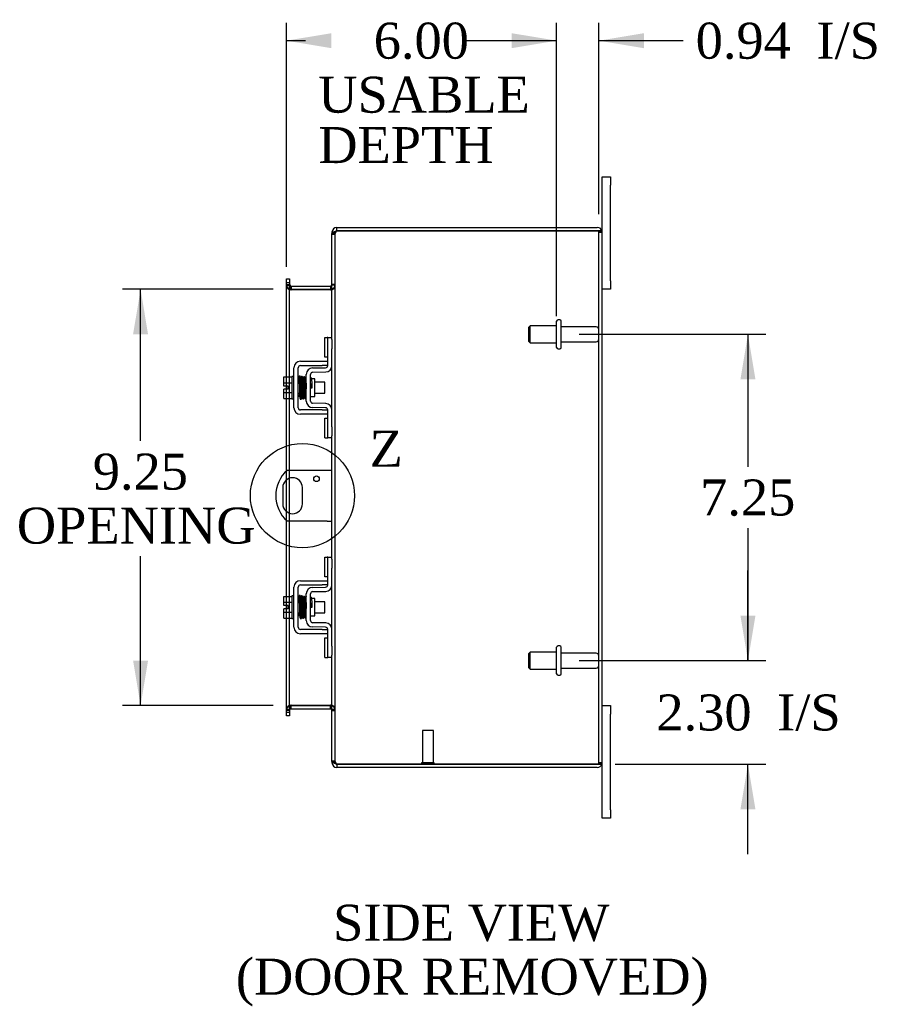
# Model space of a CAD drawing. Header units: inches. Extents: x 4 to 118, y 6 to 79.
# Tile 4 of 7: x 64 to 83, y 27 to 49. Entities that reach past the tile are written whole.
import ezdxf
from ezdxf.enums import TextEntityAlignment as Align
from ezdxf.lldxf.tags import DXFTag

# ---------------------------------------------------------------- set-up
doc = ezdxf.new("R2010")
doc.units = ezdxf.units.IN
doc.header["$MEASUREMENT"] = 0
doc.layers.get('0').update_dxf_attribs({"linetype": 'CONTINUOUS'})
for name, color, linetype in [('COM40153-1', 7, 'CONTINUOUS'), ('COM42667', 7, 'CONTINUOUS'), ('COM42780', 7, 'CONTINUOUS'), ('COM48428', 7, 'CONTINUOUS'), ('DEFAULT', 7, 'CONTINUOUS'), ('FET07710', 7, 'CONTINUOUS'), ('SCC19011', 7, 'CONTINUOUS'), ('SPR20265', 7, 'CONTINUOUS'), ('STD21878', 7, 'CONTINUOUS'), ('STD26094', 7, 'CONTINUOUS'), ('WAF25035', 7, 'CONTINUOUS')]:
    doc.layers.add(name, color=color, linetype=linetype)
doc.styles.add('SEACAD_TIMES_NEW_ROMAN', font='times.ttf')
tags = doc.linetypes.add('CENTER2', pattern=[1.125, 0.75, -0.125, 0.125, -0.125]).pattern_tags.tags
tags[10:11] = [DXFTag(74, 4), DXFTag(75, 0), DXFTag(340, '0'), DXFTag(46, 0.0), DXFTag(50, 0.0), DXFTag(44, 0.0), DXFTag(45, 0.0)]
tags[8:9] = [DXFTag(74, 4), DXFTag(75, 0), DXFTag(340, '0'), DXFTag(46, 0.0), DXFTag(50, 0.0), DXFTag(44, 0.0), DXFTag(45, 0.0)]
tags[6:7] = [DXFTag(74, 4), DXFTag(75, 0), DXFTag(340, '0'), DXFTag(46, 0.0), DXFTag(50, 0.0), DXFTag(44, 0.0), DXFTag(45, 0.0)]
tags[4:5] = [DXFTag(74, 4), DXFTag(75, 0), DXFTag(340, '0'), DXFTag(46, 0.0), DXFTag(50, 0.0), DXFTag(44, 0.0), DXFTag(45, 0.0)]
tags = doc.linetypes.add('HIDDEN2', pattern=[0.1875, 0.125, -0.0625]).pattern_tags.tags
tags[6:7] = [DXFTag(74, 4), DXFTag(75, 0), DXFTag(340, '0'), DXFTag(46, 0.0), DXFTag(50, 0.0), DXFTag(44, 0.0), DXFTag(45, 0.0)]
tags[4:5] = [DXFTag(74, 4), DXFTag(75, 0), DXFTag(340, '0'), DXFTag(46, 0.0), DXFTag(50, 0.0), DXFTag(44, 0.0), DXFTag(45, 0.0)]

# ---------------------------------------------------------------- blocks, each defined once
blk = doc.blocks.new('GDIMGGROUP9')
at = {"layer": 'DEFAULT', "linetype": 'Continuous'}
for points in [[(80.633, 36.109), (80.3, 36.109), (80.466, 35.109)], [(80.633, 31.806), (80.466, 32.806), (80.3, 31.806)]]:
    blk.add_hatch(color=136, dxfattribs=at).paths.add_polyline_path(points)
at = {"layer": 'DEFAULT', "color": 136, "linetype": 'Continuous'}
for p, q in [((80.466, 35.109), (80.466, 37.109)), ((76.717, 35.109), (80.866, 35.109)), ((77.518, 32.806), (80.866, 32.806)), ((80.466, 30.806), (80.466, 32.806))]:
    blk.add_line(p, q, dxfattribs=at)
at = {"layer": 'DEFAULT', "color": 136, "linetype": 'Continuous', "style": 'SEACAD_TIMES_NEW_ROMAN'}
for s, p in [('2.30', (78.433, 34.357)), ('I/S', (81.116, 34.357))]:
    blk.add_text(s, height=0.8, dxfattribs=at).set_placement(p, align=Align.TOP_LEFT)
blk = doc.blocks.new('GDIMGGROUP18')
at = {"layer": 'DEFAULT', "linetype": 'Continuous'}
for points in [[(80.633, 41.359), (80.466, 42.359), (80.3, 41.359)], [(80.633, 36.109), (80.3, 36.109), (80.466, 35.109)]]:
    blk.add_hatch(color=136, dxfattribs=at).paths.add_polyline_path(points)
at = {"layer": 'DEFAULT', "color": 136, "linetype": 'Continuous'}
for p, q in [((76.717, 42.359), (80.866, 42.359)), ((80.466, 42.359), (80.466, 39.414)), ((80.466, 38.054), (80.466, 35.109)), ((76.717, 35.109), (80.866, 35.109))]:
    blk.add_line(p, q, dxfattribs=at)
at = {"layer": 'DEFAULT', "color": 136, "linetype": 'Continuous', "style": 'SEACAD_TIMES_NEW_ROMAN'}
blk.add_text('7.25', height=0.8, dxfattribs=at).set_placement((79.405, 39.134), align=Align.TOP_LEFT)
blk = doc.blocks.new('GDIMGGROUP23')
at = {"layer": 'DEFAULT', "linetype": 'Continuous'}
for points in [[(71.213, 49.05), (70.213, 48.884), (71.213, 48.717)], [(75.217, 49.05), (75.217, 48.717), (76.217, 48.884)]]:
    blk.add_hatch(color=136, dxfattribs=at).paths.add_polyline_path(points)
at = {"layer": 'DEFAULT', "color": 136, "linetype": 'Continuous'}
for p, q in [((70.213, 43.86), (70.213, 49.284)), ((76.217, 42.759), (76.217, 49.284)), ((70.641, 48.884), (70.213, 48.884)), ((76.217, 48.884), (75.789, 48.884))]:
    blk.add_line(p, q, dxfattribs=at)
at = {"layer": 'DEFAULT', "color": 136, "linetype": 'Continuous', "style": 'SEACAD_TIMES_NEW_ROMAN'}
for s, p in [('6.00', (72.153, 49.284)), ('USABLE', (70.921, 48.084)), ('DEPTH', (70.921, 46.964))]:
    blk.add_text(s, height=0.8, dxfattribs=at).set_placement(p, align=Align.TOP_LEFT)
blk = doc.blocks.new('GDIMGGROUP24')
at = {"layer": 'DEFAULT', "linetype": 'Continuous'}
for points in [[(66.807, 42.359), (67.14, 42.359), (66.974, 43.359)], [(66.807, 35.109), (66.974, 34.109), (67.14, 35.109)]]:
    blk.add_hatch(color=136, dxfattribs=at).paths.add_polyline_path(points)
at = {"layer": 'DEFAULT', "color": 136, "linetype": 'Continuous'}
for p, q in [((69.921, 43.359), (66.574, 43.359)), ((66.974, 39.989), (66.974, 43.359)), ((66.974, 34.109), (66.974, 37.429)), ((69.921, 34.109), (66.574, 34.109))]:
    blk.add_line(p, q, dxfattribs=at)
at = {"layer": 'DEFAULT', "color": 136, "linetype": 'Continuous', "style": 'SEACAD_TIMES_NEW_ROMAN'}
for s, p in [('9.25', (65.912, 39.709)), ('OPENING ', (64.225, 38.509))]:
    blk.add_text(s, height=0.8, dxfattribs=at).set_placement(p, align=Align.TOP_LEFT)
blk = doc.blocks.new('GDIMGGROUP25')
at = {"layer": 'DEFAULT', "linetype": 'Continuous'}
for points in [[(75.217, 49.05), (75.217, 48.717), (76.217, 48.884)], [(78.154, 49.05), (77.154, 48.884), (78.154, 48.717)]]:
    blk.add_hatch(color=136, dxfattribs=at).paths.add_polyline_path(points)
at = {"layer": 'DEFAULT', "color": 136, "linetype": 'Continuous'}
for p, q in [((76.217, 42.759), (76.217, 49.284)), ((77.154, 45.026), (77.154, 49.284)), ((76.217, 48.884), (74.217, 48.884)), ((79.026, 48.884), (77.154, 48.884))]:
    blk.add_line(p, q, dxfattribs=at)
at = {"layer": 'DEFAULT', "color": 136, "linetype": 'Continuous', "style": 'SEACAD_TIMES_NEW_ROMAN'}
for s, p in [('0.94', (79.306, 49.284)), ('I/S', (81.989, 49.284))]:
    blk.add_text(s, height=0.8, dxfattribs=at).set_placement(p, align=Align.TOP_LEFT)
blk = doc.blocks.new('SE1')
at = {"color": 136, "linetype": 'Continuous', "style": 'SEACAD_TIMES_NEW_ROMAN'}
blk.add_text('Z', height=0.8, dxfattribs=at).set_placement((72.061, 40.216), align=Align.TOP_LEFT)
blk = doc.blocks.new('SE')
at = {"layer": 'DEFAULT', "color": 7, "linetype": 'CENTER2'}
blk.add_circle((70.57, 38.774), 1.157, dxfattribs=at)
at = {"layer": 'DEFAULT'}
blk.add_blockref('SE1', (0, 0), dxfattribs=at)

msp = doc.modelspace()

# ---------------------------------------------------------------- linework, layer by layer
at = {"layer": 'COM40153-1', "color": 7, "linetype": 'Continuous'}
for p, q in [((71.118, 39.336), (70.23, 39.336)), ((71.226, 39.336), (71.118, 39.336)), ((70.133, 38.955), (70.133, 38.592)), ((70.57, 38.592), (70.57, 38.955)), ((71.118, 38.211), (70.23, 38.211)), ((71.118, 38.211), (71.226, 38.211))]:
    msp.add_line(p, q, dxfattribs=at)
msp.add_circle((70.882, 39.149), 0.0625, dxfattribs=at)
for centre, radius, start, end in [((70.726, 38.774), 0.75, 131.4096, 228.5904), ((70.351, 38.955), 0.218, 0, 180), ((70.351, 38.592), 0.218, 180, 0)]:
    msp.add_arc(centre, radius, start, end, dxfattribs=at)
at = {"layer": 'COM42667', "color": 7, "linetype": 'Continuous'}
for p, q in [((70.381, 40.726), (70.381, 41.618)), ((70.476, 40.726), (70.476, 41.618)), ((70.524, 41.761), (71.006, 41.761)), ((70.524, 41.666), (71.006, 41.666)), ((71.006, 41.761), (71.131, 41.761)), ((71.131, 41.666), (71.006, 41.666)), ((71.006, 40.678), (70.524, 40.678)), ((71.006, 40.583), (70.524, 40.583)), ((71.006, 40.678), (71.131, 40.678)), ((71.131, 40.583), (71.006, 40.583)), ((70.524, 36.885), (71.006, 36.885)), ((70.524, 36.79), (71.006, 36.79)), ((71.006, 36.885), (71.131, 36.885)), ((71.131, 36.79), (71.006, 36.79)), ((70.381, 35.85), (70.381, 36.742)), ((70.476, 35.85), (70.476, 36.742)), ((71.006, 35.802), (70.524, 35.802)), ((71.006, 35.707), (70.524, 35.707)), ((71.006, 35.802), (71.131, 35.802)), ((71.131, 35.707), (71.006, 35.707))]:
    msp.add_line(p, q, dxfattribs=at)
for centre, radius, start, end in [((70.524, 41.618), 0.143, 90, 180), ((70.524, 41.618), 0.048, 90, 180), ((70.524, 40.726), 0.143, 180, 270), ((70.524, 40.726), 0.048, 180, 270), ((70.524, 36.742), 0.143, 90, 180), ((70.524, 36.742), 0.048, 90, 180), ((70.524, 35.85), 0.143, 180, 270), ((70.524, 35.85), 0.048, 180, 270)]:
    msp.add_arc(centre, radius, start, end, dxfattribs=at)
at = {"layer": 'COM42780', "color": 7, "linetype": 'Continuous'}
for p, q in [((71.067, 41.85), (71.067, 42.287)), ((71.067, 42.287), (71.117, 42.287)), ((71.131, 42.287), (71.117, 42.287)), ((71.131, 42.037), (71.131, 42.287)), ((71.131, 42.287), (71.226, 42.287)), ((71.226, 42.241), (71.226, 42.037)), ((71.131, 41.665), (71.131, 42.037)), ((71.226, 41.665), (71.226, 42.037)), ((71.117, 41.85), (71.067, 41.85)), ((71.117, 41.85), (71.131, 41.85)), ((70.795, 41.612), (71.084, 41.617)), ((70.654, 40.875), (70.654, 41.469)), ((70.749, 40.875), (70.749, 41.469)), ((70.844, 41.367), (70.778, 41.367)), ((70.796, 41.517), (71.086, 41.522)), ((70.844, 40.977), (70.844, 41.367)), ((70.749, 40.977), (70.844, 40.977)), ((71.084, 40.727), (70.795, 40.732)), ((71.086, 40.822), (70.796, 40.827)), ((71.067, 40.057), (71.067, 40.494)), ((71.067, 40.494), (71.117, 40.494)), ((71.131, 40.494), (71.117, 40.494)), ((71.131, 40.307), (71.131, 40.679)), ((71.226, 40.307), (71.226, 40.679)), ((71.131, 40.057), (71.131, 40.307)), ((71.226, 40.307), (71.226, 40.103)), ((71.067, 40.057), (71.117, 40.057)), ((71.117, 40.057), (71.131, 40.057)), ((71.226, 40.057), (71.131, 40.057)), ((71.067, 36.974), (71.067, 37.411)), ((71.067, 37.411), (71.117, 37.411)), ((71.131, 37.411), (71.117, 37.411)), ((71.131, 37.161), (71.131, 37.411)), ((71.131, 37.411), (71.226, 37.411)), ((71.226, 37.365), (71.226, 37.161)), ((71.117, 36.974), (71.067, 36.974)), ((71.117, 36.974), (71.131, 36.974)), ((71.131, 36.789), (71.131, 37.161)), ((71.226, 36.789), (71.226, 37.161)), ((70.654, 35.999), (70.654, 36.593)), ((70.749, 35.999), (70.749, 36.593)), ((70.795, 36.736), (71.084, 36.741)), ((70.796, 36.641), (71.086, 36.646)), ((70.844, 36.491), (70.778, 36.491)), ((70.844, 36.101), (70.844, 36.491)), ((70.749, 36.101), (70.844, 36.101)), ((71.086, 35.946), (70.796, 35.951)), ((71.084, 35.851), (70.795, 35.856)), ((71.131, 35.431), (71.131, 35.803)), ((71.226, 35.431), (71.226, 35.803)), ((71.067, 35.181), (71.067, 35.618)), ((71.067, 35.618), (71.117, 35.618)), ((71.131, 35.618), (71.117, 35.618)), ((71.131, 35.181), (71.131, 35.431)), ((71.226, 35.431), (71.226, 35.227)), ((71.067, 35.181), (71.117, 35.181)), ((71.117, 35.181), (71.131, 35.181)), ((71.226, 35.181), (71.131, 35.181))]:
    msp.add_line(p, q, dxfattribs=at)
for centre, radius, start, end in [((70.797, 41.469), 0.143, 91, 180), ((71.083, 41.665), 0.048, 271, 0), ((71.083, 41.665), 0.143, 271, 0), ((70.797, 41.469), 0.048, 91, 180), ((70.797, 40.875), 0.143, 180, 269), ((70.797, 40.875), 0.048, 180, 269), ((71.083, 40.679), 0.048, 0, 89), ((71.083, 40.679), 0.143, 0, 89), ((71.083, 36.789), 0.048, 271, 0), ((71.083, 36.789), 0.143, 271, 0), ((70.797, 36.593), 0.143, 91, 180), ((70.797, 36.593), 0.048, 91, 180), ((70.797, 35.999), 0.143, 180, 269), ((70.797, 35.999), 0.048, 180, 269), ((71.083, 35.803), 0.143, 0, 89), ((71.083, 35.803), 0.048, 0, 89)]:
    msp.add_arc(centre, radius, start, end, dxfattribs=at)
at = {"layer": 'COM48428', "color": 7, "linetype": 'Continuous'}
for p, q in [((71.334, 44.662), (71.334, 44.734)), ((71.334, 44.734), (77.118, 44.734)), ((71.334, 44.662), (77.118, 44.662)), ((77.118, 44.662), (71.334, 44.662)), ((77.22, 44.662), (77.118, 44.662)), ((77.118, 44.662), (77.22, 44.662)), ((71.25, 44.626), (71.226, 44.626)), ((71.226, 44.626), (71.226, 44.602)), ((71.226, 42.241), (71.226, 44.6)), ((77.226, 32.842), (77.226, 44.626)), ((70.213, 43.589), (70.285, 43.589)), ((70.213, 43.513), (70.213, 43.589)), ((70.285, 43.589), (70.285, 43.513)), ((70.213, 43.513), (70.213, 43.505)), ((70.213, 43.46), (70.213, 43.505)), ((70.285, 43.505), (70.213, 43.505)), ((70.213, 41.413), (70.213, 43.46)), ((70.285, 43.513), (70.285, 43.505)), ((70.285, 43.505), (70.285, 43.46)), ((70.285, 41.413), (70.285, 43.46)), ((70.321, 43.431), (70.321, 43.359)), ((70.321, 43.431), (71.19, 43.431)), ((70.321, 43.359), (71.19, 43.359)), ((71.19, 43.346), (70.321, 43.346)), ((71.19, 43.431), (71.19, 43.359)), ((71.226, 40.679), (71.226, 41.665)), ((70.213, 41.138), (70.213, 41.206)), ((70.213, 39.321), (70.213, 40.931)), ((70.285, 39.336), (70.285, 40.931)), ((71.226, 37.365), (71.226, 40.103)), ((70.285, 38.384), (70.285, 39.164)), ((70.213, 38.423), (70.213, 39.125)), ((70.213, 36.537), (70.213, 38.227)), ((70.285, 36.537), (70.285, 38.211)), ((71.226, 35.803), (71.226, 36.789)), ((70.213, 36.262), (70.213, 36.33)), ((70.213, 34.007), (70.213, 36.055)), ((70.285, 34.007), (70.285, 36.055)), ((71.226, 32.868), (71.226, 35.227)), ((70.213, 33.962), (70.213, 34.007)), ((70.213, 33.955), (70.213, 33.962)), ((70.213, 33.962), (70.285, 33.962)), ((70.213, 33.879), (70.213, 33.955)), ((70.285, 34.007), (70.285, 33.962)), ((70.285, 33.955), (70.285, 33.962)), ((70.285, 33.955), (70.285, 33.879)), ((70.321, 34.122), (71.19, 34.122)), ((70.321, 34.037), (70.321, 34.109)), ((70.321, 34.109), (71.19, 34.109)), ((70.321, 34.037), (71.19, 34.037)), ((71.19, 34.037), (71.19, 34.109)), ((70.285, 33.879), (70.213, 33.879)), ((71.226, 32.866), (71.226, 32.842)), ((71.25, 32.842), (71.226, 32.842)), ((71.334, 32.806), (77.118, 32.806)), ((77.118, 32.806), (71.334, 32.806)), ((71.334, 32.806), (71.334, 32.734)), ((77.118, 32.734), (71.334, 32.734)), ((77.118, 32.806), (77.22, 32.806)), ((77.22, 32.806), (77.118, 32.806))]:
    msp.add_line(p, q, dxfattribs=at)
at = {"layer": 'COM48428', "color": 7, "linetype": 'HIDDEN2'}
for p, q in [((71.226, 44.602), (71.226, 44.6)), ((71.226, 44.602), (71.298, 44.602)), ((71.298, 44.6), (71.226, 44.6)), ((71.226, 44.584), (71.298, 44.584)), ((71.298, 44.626), (71.25, 44.626)), ((71.298, 44.626), (71.298, 44.602)), ((71.298, 44.602), (71.298, 44.6)), ((71.298, 32.868), (71.298, 44.6)), ((77.154, 32.842), (77.154, 44.626)), ((77.154, 44.626), (77.226, 44.626)), ((70.213, 43.467), (70.285, 43.467)), ((70.213, 43.449), (70.285, 43.449)), ((71.298, 43.467), (71.226, 43.467)), ((71.298, 43.449), (71.226, 43.449)), ((70.213, 41.206), (70.213, 41.413)), ((70.285, 40.931), (70.285, 41.413)), ((70.213, 40.931), (70.213, 41.138)), ((70.213, 39.125), (70.213, 39.321)), ((70.285, 39.164), (70.285, 39.336)), ((70.213, 38.227), (70.213, 38.423)), ((70.285, 38.211), (70.285, 38.384)), ((70.213, 36.33), (70.213, 36.537)), ((70.285, 36.055), (70.285, 36.537)), ((70.213, 36.055), (70.213, 36.262)), ((70.213, 34.019), (70.285, 34.019)), ((70.285, 34.001), (70.213, 34.001)), ((71.298, 34.019), (71.226, 34.019)), ((71.226, 34.001), (71.298, 34.001)), ((71.226, 32.884), (71.298, 32.884)), ((71.226, 32.868), (71.226, 32.866)), ((71.298, 32.868), (71.226, 32.868)), ((71.226, 32.866), (71.298, 32.866)), ((71.298, 32.842), (71.25, 32.842)), ((71.298, 32.868), (71.298, 32.866)), ((71.298, 32.866), (71.298, 32.842)), ((77.154, 32.842), (77.226, 32.842))]:
    msp.add_line(p, q, dxfattribs=at)
at = {"layer": 'COM48428', "color": 7, "linetype": 'Continuous'}
for centre, radius, start, end in [((71.334, 44.626), 0.108, 90, 180), ((71.334, 44.626), 0.036, 90, 128.7236), ((77.118, 44.626), 0.108, 19.4712, 90), ((77.118, 44.626), 0.108, 0, 19.4712), ((70.321, 43.467), 0.036, 180, 270), ((70.321, 43.467), 0.108, 259.6031, 270), ((71.19, 43.467), 0.036, 270, 360), ((71.19, 43.467), 0.108, 270, 280.3994), ((70.321, 34.001), 0.036, 90, 180), ((70.321, 34.001), 0.108, 90, 100.3965), ((71.19, 34.001), 0.108, 79.6015, 90), ((71.19, 34.001), 0.036, 0, 90), ((71.334, 32.842), 0.108, 180, 270), ((77.118, 32.842), 0.108, 340.5288, 0), ((71.334, 32.842), 0.036, 231.2764, 270), ((77.118, 32.842), 0.108, 270, 340.5288)]:
    msp.add_arc(centre, radius, start, end, dxfattribs=at)
at = {"layer": 'COM48428', "color": 7, "linetype": 'HIDDEN2'}
for centre, radius, start, end in [((71.334, 44.626), 0.036, 128.7236, 180), ((77.118, 44.626), 0.036, 0, 90), ((70.321, 43.467), 0.108, 180, 259.6031), ((70.319, 43.451), 0.106, 181.2987, 271.2013), ((71.192, 43.451), 0.106, 268.8065, 358.6935), ((71.19, 43.467), 0.108, 280.3994, 360), ((70.319, 34.016), 0.106, 88.8065, 178.6935), ((70.321, 34.001), 0.108, 100.3965, 180), ((71.192, 34.016), 0.106, 1.2987, 91.2013), ((71.19, 34.001), 0.108, 0, 79.6015), ((71.334, 32.842), 0.036, 180, 231.2764), ((77.118, 32.842), 0.036, 270, 0)]:
    msp.add_arc(centre, radius, start, end, dxfattribs=at)
for centre, start_param, end_param in [((77.118, 44.626), 3.141593, 4.712389), ((77.118, 32.842), 1.570796, 3.141593)]:
    msp.add_ellipse(centre, major_axis=(-0.036, 0), ratio=0.997813, start_param=start_param, end_param=end_param, dxfattribs=at)
at = {"layer": 'COM48428', "color": 7, "linetype": 'Continuous'}
for centre, start_param, end_param in [((77.118, 44.626), 3.141593, 3.48143), ((77.118, 32.842), 2.801756, 3.141593)]:
    msp.add_ellipse(centre, major_axis=(-0.108, 0), ratio=0.997813, start_param=start_param, end_param=end_param, dxfattribs=at)
for points, knots in [([(71.334, 44.662), (71.32, 44.657), (71.306, 44.652), (71.28, 44.641), (71.268, 44.636), (71.248, 44.626), (71.24, 44.621), (71.229, 44.61), (71.226, 44.605), (71.226, 44.6)], [0, 0, 0, 0, 0.25, 0.25, 0.5, 0.5, 0.75, 0.75, 1, 1, 1, 1]), ([(70.285, 43.449), (70.285, 43.439), (70.286, 43.428), (70.288, 43.408), (70.29, 43.398), (70.293, 43.383), (70.295, 43.378), (70.298, 43.369), (70.3, 43.365), (70.305, 43.356), (70.307, 43.353), (70.312, 43.349), (70.314, 43.348), (70.317, 43.346), (70.319, 43.346), (70.321, 43.346)], [0, 0, 0, 0, 0.25, 0.25, 0.5, 0.5, 0.625, 0.625, 0.75, 0.75, 0.875, 0.875, 0.9375, 0.9375, 1, 1, 1, 1]), ([(71.19, 43.346), (71.192, 43.346), (71.194, 43.346), (71.197, 43.348), (71.199, 43.349), (71.204, 43.353), (71.206, 43.356), (71.211, 43.365), (71.213, 43.369), (71.216, 43.378), (71.218, 43.383), (71.222, 43.398), (71.223, 43.408), (71.226, 43.428), (71.226, 43.439), (71.226, 43.449)], [0, 0, 0, 0, 0.0625, 0.0625, 0.125, 0.125, 0.25, 0.25, 0.375, 0.375, 0.5, 0.5, 0.75, 0.75, 1, 1, 1, 1]), ([(70.321, 34.122), (70.319, 34.122), (70.317, 34.122), (70.314, 34.12), (70.312, 34.119), (70.307, 34.115), (70.305, 34.111), (70.3, 34.103), (70.298, 34.099), (70.295, 34.09), (70.293, 34.085), (70.29, 34.07), (70.288, 34.06), (70.286, 34.04), (70.285, 34.029), (70.285, 34.019)], [0, 0, 0, 0, 0.0625, 0.0625, 0.125, 0.125, 0.25, 0.25, 0.375, 0.375, 0.5, 0.5, 0.75, 0.75, 1, 1, 1, 1]), ([(71.226, 34.019), (71.226, 34.029), (71.226, 34.04), (71.223, 34.06), (71.222, 34.07), (71.218, 34.085), (71.216, 34.09), (71.213, 34.099), (71.211, 34.103), (71.206, 34.111), (71.204, 34.115), (71.199, 34.119), (71.197, 34.12), (71.194, 34.122), (71.192, 34.122), (71.19, 34.122)], [0, 0, 0, 0, 0.25, 0.25, 0.5, 0.5, 0.625, 0.625, 0.75, 0.75, 0.875, 0.875, 0.9375, 0.9375, 1, 1, 1, 1]), ([(71.226, 32.868), (71.226, 32.863), (71.229, 32.857), (71.24, 32.847), (71.248, 32.842), (71.268, 32.832), (71.28, 32.827), (71.306, 32.816), (71.32, 32.811), (71.334, 32.806)], [0, 0, 0, 0, 0.25, 0.25, 0.5, 0.5, 0.75, 0.75, 1, 1, 1, 1])]:
    msp.add_open_spline(points, degree=3, knots=knots, dxfattribs=at)
at = {"layer": 'COM48428', "color": 7, "linetype": 'HIDDEN2'}
for points in [[(71.334, 44.662), (71.329, 44.657), (71.325, 44.652), (71.316, 44.641), (71.312, 44.636), (71.305, 44.626), (71.303, 44.621), (71.299, 44.61), (71.298, 44.605), (71.298, 44.6)], [(71.298, 32.868), (71.298, 32.863), (71.299, 32.857), (71.303, 32.847), (71.305, 32.842), (71.312, 32.832), (71.316, 32.827), (71.325, 32.816), (71.329, 32.811), (71.334, 32.806)]]:
    msp.add_open_spline(points, degree=3, knots=[0, 0, 0, 0, 0.25, 0.25, 0.5, 0.5, 0.75, 0.75, 1, 1, 1, 1], dxfattribs=at)
at = {"layer": 'FET07710', "color": 7, "linetype": 'Continuous'}
for p, q in [((77.226, 45.671), (77.226, 45.859)), ((77.226, 45.859), (77.413, 45.859)), ((77.413, 45.859), (77.413, 45.671)), ((77.226, 44.626), (77.226, 45.671)), ((77.413, 43.546), (77.413, 45.671)), ((77.413, 43.546), (77.413, 43.359)), ((77.413, 43.359), (77.226, 43.359)), ((77.226, 34.109), (77.413, 34.109)), ((77.413, 34.109), (77.413, 33.921)), ((77.413, 31.796), (77.413, 33.921)), ((77.226, 31.796), (77.226, 32.842)), ((77.226, 31.609), (77.226, 31.796)), ((77.413, 31.796), (77.413, 31.609)), ((77.413, 31.609), (77.226, 31.609))]:
    msp.add_line(p, q, dxfattribs=at)
at = {"layer": 'SCC19011', "color": 7, "linetype": 'Continuous'}
for p, q in [((70.155, 41.413), (70.336, 41.413)), ((70.155, 41.281), (70.155, 41.413)), ((70.155, 41.281), (70.336, 41.281)), ((70.155, 41.206), (70.155, 41.281)), ((70.25, 41.206), (70.155, 41.206)), ((70.155, 41.063), (70.155, 41.138)), ((70.25, 41.138), (70.155, 41.138)), ((70.25, 41.138), (70.25, 41.206)), ((70.499, 41.294), (70.476, 41.294)), ((70.549, 41.294), (70.534, 41.294)), ((70.598, 41.294), (70.584, 41.294)), ((70.648, 41.294), (70.634, 41.294)), ((71.068, 41.294), (70.844, 41.294)), ((71.068, 41.05), (71.068, 41.294)), ((70.155, 41.063), (70.336, 41.063)), ((70.155, 40.931), (70.155, 41.063)), ((70.155, 40.931), (70.336, 40.931)), ((70.476, 41.05), (70.507, 41.05)), ((70.542, 41.05), (70.558, 41.05)), ((70.593, 41.05), (70.608, 41.05)), ((70.643, 41.05), (70.654, 41.05)), ((70.844, 41.05), (71.068, 41.05)), ((70.155, 36.537), (70.336, 36.537)), ((70.155, 36.405), (70.155, 36.537)), ((70.155, 36.405), (70.336, 36.405)), ((70.155, 36.33), (70.155, 36.405)), ((70.25, 36.33), (70.155, 36.33)), ((70.25, 36.262), (70.25, 36.33)), ((70.499, 36.418), (70.476, 36.418)), ((70.549, 36.418), (70.534, 36.418)), ((70.598, 36.418), (70.584, 36.418)), ((70.648, 36.418), (70.634, 36.418)), ((71.068, 36.418), (70.844, 36.418)), ((71.068, 36.174), (71.068, 36.418)), ((70.155, 36.187), (70.155, 36.262)), ((70.25, 36.262), (70.155, 36.262)), ((70.155, 36.187), (70.336, 36.187)), ((70.155, 36.055), (70.155, 36.187)), ((70.476, 36.174), (70.507, 36.174)), ((70.542, 36.174), (70.558, 36.174)), ((70.593, 36.174), (70.608, 36.174)), ((70.643, 36.174), (70.654, 36.174)), ((70.844, 36.174), (71.068, 36.174)), ((70.155, 36.055), (70.336, 36.055))]:
    msp.add_line(p, q, dxfattribs=at)
at = {"layer": 'SPR20265', "color": 7, "linetype": 'Continuous'}
for p, q in [((70.753, 41.172), (70.788, 41.172)), ((70.753, 36.296), (70.788, 36.296))]:
    msp.add_line(p, q, dxfattribs=at)
for centre, radius, start, end in [((75.457, 40.993), 4.985, 175.1825, 176.5376), ((70.608, 41.397), 0.0181, 0.2962, 180.6354), ((75.426, 40.994), 4.919, 179.5796, 179.9446), ((70.608, 36.521), 0.0181, 0.2962, 180.6354), ((75.457, 36.117), 4.985, 175.1825, 176.5376), ((75.426, 36.118), 4.919, 179.5796, 179.9446)]:
    msp.add_arc(centre, radius, start, end, dxfattribs=at)
for centre in [(70.489, 40.999), (70.489, 36.123)]:
    msp.add_ellipse(centre, major_axis=(-0.0175, 0), ratio=0.707107, start_param=0.666946, end_param=5.616239, dxfattribs=at)
for points, knots in [([(70.525, 41.415), (70.525, 41.416), (70.525, 41.418), (70.524, 41.42), (70.522, 41.423), (70.52, 41.426), (70.517, 41.428), (70.514, 41.429), (70.509, 41.43), (70.503, 41.43), (70.496, 41.426), (70.49, 41.418), (70.489, 41.412), (70.489, 41.408)], [0.0396226, 0.0396226, 0.0396226, 0.0396226, 0.0780267, 0.1170502, 0.1577954, 0.2011902, 0.2478129, 0.2979655, 0.3517973, 0.4729948, 0.6248981, 0.8034762, 1, 1, 1, 1]), ([(70.491, 41.41), (70.491, 41.41), (70.491, 41.41), (70.493, 41.406), (70.494, 41.389), (70.496, 41.354), (70.498, 41.313), (70.5, 41.272), (70.501, 41.234), (70.502, 41.201), (70.503, 41.174), (70.504, 41.147), (70.505, 41.118), (70.506, 41.082), (70.508, 41.043), (70.509, 41.002), (70.511, 40.965), (70.513, 40.944), (70.515, 40.934), (70.515, 40.933), (70.516, 40.933)], [0.0428448, 0.0428448, 0.0428448, 0.0428448, 0.0493707, 0.0965166, 0.1838177, 0.2621122, 0.3313981, 0.3915873, 0.442651, 0.4845573, 0.517305, 0.5463918, 0.5840799, 0.6308029, 0.6865586, 0.7513512, 0.8251567, 0.9079354, 0.9528299, 0.9949485, 0.9949485, 0.9949485, 0.9949485]), ([(70.55, 40.937), (70.55, 40.937), (70.549, 40.938), (70.548, 40.946), (70.546, 40.967), (70.544, 41.003), (70.543, 41.043), (70.541, 41.083), (70.54, 41.118), (70.539, 41.147), (70.538, 41.174), (70.537, 41.201), (70.536, 41.234), (70.535, 41.272), (70.533, 41.314), (70.531, 41.356), (70.529, 41.393), (70.527, 41.411), (70.526, 41.416), (70.525, 41.416), (70.525, 41.416)], [0.0082904, 0.0082904, 0.0082904, 0.0082904, 0.0463217, 0.0904884, 0.1721194, 0.2451076, 0.3093398, 0.3647219, 0.4112014, 0.4487348, 0.4777229, 0.5103833, 0.5522319, 0.6033254, 0.6637125, 0.7334726, 0.8126389, 0.9013495, 0.9494612, 0.9625305, 0.9625305, 0.9625305, 0.9625305]), ([(70.54, 41.408), (70.539, 41.405), (70.538, 41.392), (70.535, 41.359), (70.534, 41.329), (70.533, 41.313), (70.533, 41.311)], [0.0983562, 0.0983562, 0.0983562, 0.0983562, 0.1868214, 0.2657323, 0.3352063, 0.3444051, 0.3444051, 0.3444051, 0.3444051]), ([(70.578, 41.397), (70.577, 41.403), (70.576, 41.409), (70.569, 41.418), (70.564, 41.421), (70.559, 41.422), (70.555, 41.422), (70.552, 41.421), (70.548, 41.419), (70.545, 41.416), (70.543, 41.412), (70.541, 41.408), (70.541, 41.406), (70.541, 41.404)], [0, 0, 0, 0, 0.337377, 0.476585, 0.593946, 0.643993, 0.690857, 0.738213, 0.787078, 0.837877, 0.890521, 0.944659, 1, 1, 1, 1]), ([(70.542, 41.399), (70.543, 41.392), (70.544, 41.382), (70.546, 41.354), (70.547, 41.328), (70.549, 41.297), (70.55, 41.263), (70.551, 41.226), (70.553, 41.186), (70.554, 41.146), (70.555, 41.106), (70.557, 41.068), (70.558, 41.032), (70.56, 41.001), (70.561, 40.975), (70.563, 40.955), (70.564, 40.949), (70.564, 40.945)], [0, 0, 0, 0, 0.114096, 0.172444, 0.231556, 0.291424, 0.352074, 0.41347, 0.475619, 0.538515, 0.602191, 0.666616, 0.731785, 0.797698, 0.864389, 0.931825, 1, 1, 1, 1]), ([(70.599, 40.947), (70.598, 40.954), (70.597, 40.963), (70.595, 40.99), (70.594, 41.015), (70.593, 41.045), (70.591, 41.079), (70.59, 41.116), (70.589, 41.155), (70.587, 41.195), (70.586, 41.235), (70.584, 41.274), (70.583, 41.31), (70.582, 41.343), (70.58, 41.369), (70.579, 41.39), (70.578, 41.397), (70.577, 41.401)], [0, 0, 0, 0, 0.11255, 0.170301, 0.228894, 0.288343, 0.348652, 0.409846, 0.471906, 0.534819, 0.598613, 0.663299, 0.728871, 0.795304, 0.862632, 0.930869, 1, 1, 1, 1]), ([(70.591, 41.399), (70.59, 41.398), (70.589, 41.397), (70.588, 41.386), (70.586, 41.364), (70.584, 41.333), (70.583, 41.313), (70.583, 41.307)], [0, 0, 0, 0, 0.0472227, 0.0921716, 0.1750548, 0.2489571, 0.2784285, 0.2784285, 0.2784285, 0.2784285]), ([(70.591, 41.395), (70.591, 41.394), (70.593, 41.39), (70.595, 41.364), (70.597, 41.33), (70.599, 41.291), (70.6, 41.254), (70.601, 41.221), (70.602, 41.193), (70.603, 41.168), (70.604, 41.143), (70.605, 41.113), (70.607, 41.077), (70.608, 41.038), (70.61, 41), (70.612, 40.967), (70.614, 40.95), (70.616, 40.947), (70.616, 40.947), (70.616, 40.947)], [0.0030112, 0.0030112, 0.0030112, 0.0030112, 0.0909917, 0.1731863, 0.2465669, 0.311077, 0.3667189, 0.4135009, 0.4513874, 0.480626, 0.512859, 0.5543701, 0.6051903, 0.6653393, 0.7348112, 0.8136551, 0.9019497, 0.9497813, 0.9562509, 0.9562509, 0.9562509, 0.9562509]), ([(70.65, 40.954), (70.65, 40.954), (70.649, 40.957), (70.647, 40.971), (70.645, 41.002), (70.643, 41.04), (70.642, 41.078), (70.64, 41.113), (70.639, 41.143), (70.638, 41.168), (70.637, 41.193), (70.636, 41.221), (70.635, 41.254), (70.634, 41.292), (70.632, 41.331), (70.63, 41.366), (70.628, 41.393), (70.626, 41.397), (70.625, 41.399)], [0.0508211, 0.0508211, 0.0508211, 0.0508211, 0.0952109, 0.1816569, 0.2594098, 0.3283239, 0.3882799, 0.4391299, 0.4807756, 0.5131634, 0.542566, 0.5806951, 0.6278338, 0.6839911, 0.7492285, 0.8236176, 0.9071856, 1, 1, 1, 1]), ([(70.654, 41.406), (70.652, 41.406), (70.649, 41.404), (70.643, 41.399), (70.64, 41.393), (70.638, 41.381), (70.636, 41.362), (70.635, 41.336), (70.634, 41.318), (70.633, 41.306), (70.633, 41.302)], [0.5124349, 0.5124349, 0.5124349, 0.5124349, 0.5178789, 0.5252166, 0.5427055, 0.5634357, 0.6072937, 0.6305645, 0.6548122, 0.6650792, 0.6650792, 0.6650792, 0.6650792]), ([(70.644, 41.376), (70.644, 41.376), (70.644, 41.375), (70.645, 41.364), (70.646, 41.345), (70.647, 41.317), (70.648, 41.291), (70.65, 41.258), (70.651, 41.218), (70.653, 41.179), (70.654, 41.154), (70.654, 41.145)], [0.5350864, 0.5350864, 0.5350864, 0.5350864, 0.5440058, 0.5644762, 0.6082607, 0.6316699, 0.6560427, 0.6835919, 0.7155543, 0.7519369, 0.7723924, 0.7723924, 0.7723924, 0.7723924]), ([(70.776, 41.374), (70.776, 41.375), (70.775, 41.378), (70.774, 41.382), (70.772, 41.385), (70.768, 41.388), (70.765, 41.39), (70.76, 41.391), (70.755, 41.391), (70.751, 41.39), (70.749, 41.389)], [0, 0, 0, 0, 0.0589773, 0.1211115, 0.1849679, 0.2490189, 0.31194, 0.3728411, 0.4898099, 0.5959107, 0.5959107, 0.5959107, 0.5959107]), ([(70.788, 41.172), (70.787, 41.187), (70.786, 41.213), (70.785, 41.254), (70.783, 41.29), (70.781, 41.322), (70.78, 41.348), (70.778, 41.366), (70.777, 41.375), (70.776, 41.376), (70.775, 41.376)], [0, 0, 0, 0, 0.1236932, 0.2477957, 0.3722334, 0.4970307, 0.6222178, 0.7477992, 0.8737106, 0.9604174, 0.9604174, 0.9604174, 0.9604174]), ([(70.749, 41.269), (70.749, 41.263), (70.75, 41.245), (70.751, 41.213), (70.752, 41.187), (70.753, 41.172)], [0.6947964, 0.6947964, 0.6947964, 0.6947964, 0.7496304, 0.874808, 1, 1, 1, 1]), ([(70.515, 40.935), (70.515, 40.934), (70.516, 40.931), (70.517, 40.927), (70.519, 40.924), (70.523, 40.92), (70.53, 40.917), (70.537, 40.917), (70.543, 40.92), (70.548, 40.925), (70.551, 40.931), (70.551, 40.934), (70.551, 40.936)], [0, 0, 0, 0, 0.065589, 0.134096, 0.204, 0.273642, 0.405923, 0.527776, 0.652215, 0.775569, 0.89228, 1, 1, 1, 1]), ([(70.551, 40.933), (70.551, 40.934), (70.552, 40.936), (70.553, 40.948), (70.555, 40.973), (70.557, 41.006), (70.558, 41.028), (70.558, 41.034)], [0, 0, 0, 0, 0.0476963, 0.0930626, 0.1766351, 0.2510551, 0.2835217, 0.2835217, 0.2835217, 0.2835217]), ([(70.564, 40.949), (70.564, 40.944), (70.565, 40.938), (70.572, 40.929), (70.578, 40.927), (70.582, 40.926), (70.586, 40.926), (70.589, 40.927), (70.593, 40.929), (70.596, 40.932), (70.598, 40.935), (70.6, 40.939), (70.6, 40.942), (70.6, 40.943)], [0, 0, 0, 0, 0.324319, 0.462115, 0.581304, 0.633213, 0.682431, 0.732423, 0.783847, 0.836789, 0.89085, 0.94542, 1, 1, 1, 1]), ([(70.6, 40.939), (70.6, 40.939), (70.6, 40.938), (70.602, 40.941), (70.604, 40.957), (70.606, 40.991), (70.607, 41.02), (70.608, 41.037), (70.608, 41.04)], [0.0472657, 0.0472657, 0.0472657, 0.0472657, 0.0507927, 0.0991105, 0.1881062, 0.2674352, 0.3372685, 0.3490993, 0.3490993, 0.3490993, 0.3490993]), ([(70.616, 40.947), (70.616, 40.947), (70.617, 40.945), (70.618, 40.943), (70.619, 40.94), (70.621, 40.938), (70.624, 40.936), (70.627, 40.934), (70.632, 40.933), (70.638, 40.934), (70.645, 40.938), (70.651, 40.947), (70.652, 40.953), (70.652, 40.957)], [0.0536883, 0.0536883, 0.0536883, 0.0536883, 0.0780693, 0.1166064, 0.1566075, 0.1991192, 0.2448555, 0.2942488, 0.3475582, 0.468612, 0.6213089, 0.801496, 1, 1, 1, 1]), ([(70.652, 40.952), (70.652, 40.956), (70.653, 40.96), (70.654, 40.968), (70.654, 40.972)], [0, 0, 0, 0, 0.03057525, 0.04776553, 0.04776553, 0.04776553, 0.04776553]), ([(70.75, 40.961), (70.75, 40.963), (70.752, 40.968), (70.753, 40.973), (70.753, 40.976), (70.753, 40.977)], [0.53882854, 0.53882854, 0.53882854, 0.53882854, 0.54743841, 0.56790068, 0.56941776, 0.56941776, 0.56941776, 0.56941776]), ([(70.525, 36.539), (70.525, 36.54), (70.525, 36.542), (70.524, 36.544), (70.522, 36.547), (70.52, 36.55), (70.517, 36.552), (70.514, 36.553), (70.509, 36.554), (70.503, 36.554), (70.496, 36.55), (70.49, 36.542), (70.489, 36.536), (70.489, 36.532)], [0.0396226, 0.0396226, 0.0396226, 0.0396226, 0.0780267, 0.1170502, 0.1577954, 0.2011902, 0.2478129, 0.2979655, 0.3517973, 0.4729948, 0.6248981, 0.8034762, 1, 1, 1, 1]), ([(70.55, 36.061), (70.55, 36.061), (70.549, 36.062), (70.548, 36.07), (70.546, 36.091), (70.544, 36.127), (70.543, 36.167), (70.541, 36.207), (70.54, 36.242), (70.539, 36.271), (70.538, 36.298), (70.537, 36.325), (70.536, 36.358), (70.535, 36.396), (70.533, 36.438), (70.531, 36.48), (70.529, 36.517), (70.527, 36.535), (70.526, 36.54), (70.525, 36.54), (70.525, 36.54)], [0.0082904, 0.0082904, 0.0082904, 0.0082904, 0.0463217, 0.0904884, 0.1721194, 0.2451076, 0.3093398, 0.3647219, 0.4112014, 0.4487348, 0.4777229, 0.5103833, 0.5522319, 0.6033254, 0.6637125, 0.7334726, 0.8126389, 0.9013495, 0.9494612, 0.9625305, 0.9625305, 0.9625305, 0.9625305]), ([(70.578, 36.521), (70.577, 36.527), (70.576, 36.533), (70.569, 36.542), (70.564, 36.545), (70.559, 36.546), (70.555, 36.546), (70.552, 36.545), (70.548, 36.543), (70.545, 36.54), (70.543, 36.536), (70.541, 36.532), (70.541, 36.53), (70.541, 36.528)], [0, 0, 0, 0, 0.337377, 0.476585, 0.593946, 0.643993, 0.690857, 0.738213, 0.787078, 0.837877, 0.890521, 0.944659, 1, 1, 1, 1]), ([(70.491, 36.534), (70.491, 36.534), (70.491, 36.534), (70.493, 36.53), (70.494, 36.513), (70.496, 36.478), (70.498, 36.437), (70.5, 36.396), (70.501, 36.358), (70.502, 36.325), (70.503, 36.298), (70.504, 36.271), (70.505, 36.242), (70.506, 36.206), (70.508, 36.167), (70.509, 36.126), (70.511, 36.089), (70.513, 36.068), (70.515, 36.058), (70.515, 36.057), (70.516, 36.057)], [0.0428448, 0.0428448, 0.0428448, 0.0428448, 0.0493707, 0.0965166, 0.1838177, 0.2621122, 0.3313981, 0.3915873, 0.442651, 0.4845573, 0.517305, 0.5463918, 0.5840799, 0.6308029, 0.6865586, 0.7513512, 0.8251567, 0.9079354, 0.9528299, 0.9949485, 0.9949485, 0.9949485, 0.9949485]), ([(70.54, 36.532), (70.539, 36.529), (70.538, 36.516), (70.535, 36.483), (70.534, 36.453), (70.533, 36.437), (70.533, 36.435)], [0.0983562, 0.0983562, 0.0983562, 0.0983562, 0.1868214, 0.2657323, 0.3352063, 0.3444051, 0.3444051, 0.3444051, 0.3444051]), ([(70.542, 36.523), (70.543, 36.516), (70.544, 36.506), (70.546, 36.478), (70.547, 36.452), (70.549, 36.421), (70.55, 36.387), (70.551, 36.35), (70.553, 36.31), (70.554, 36.27), (70.555, 36.23), (70.557, 36.192), (70.558, 36.156), (70.56, 36.125), (70.561, 36.099), (70.563, 36.079), (70.564, 36.073), (70.564, 36.069)], [0, 0, 0, 0, 0.114096, 0.172444, 0.231556, 0.291424, 0.352074, 0.41347, 0.475619, 0.538515, 0.602191, 0.666616, 0.731785, 0.797698, 0.864389, 0.931825, 1, 1, 1, 1]), ([(70.599, 36.071), (70.598, 36.078), (70.597, 36.087), (70.595, 36.114), (70.594, 36.139), (70.593, 36.169), (70.591, 36.203), (70.59, 36.24), (70.589, 36.279), (70.587, 36.319), (70.586, 36.359), (70.584, 36.398), (70.583, 36.434), (70.582, 36.467), (70.58, 36.493), (70.579, 36.514), (70.578, 36.521), (70.577, 36.525)], [0, 0, 0, 0, 0.11255, 0.170301, 0.228894, 0.288343, 0.348652, 0.409846, 0.471906, 0.534819, 0.598613, 0.663299, 0.728871, 0.795304, 0.862632, 0.930869, 1, 1, 1, 1]), ([(70.591, 36.523), (70.59, 36.522), (70.589, 36.521), (70.588, 36.51), (70.586, 36.488), (70.584, 36.457), (70.583, 36.437), (70.583, 36.431)], [0, 0, 0, 0, 0.0472227, 0.0921716, 0.1750548, 0.2489571, 0.2784285, 0.2784285, 0.2784285, 0.2784285]), ([(70.591, 36.519), (70.591, 36.518), (70.593, 36.514), (70.595, 36.488), (70.597, 36.454), (70.599, 36.415), (70.6, 36.378), (70.601, 36.345), (70.602, 36.317), (70.603, 36.292), (70.604, 36.267), (70.605, 36.237), (70.607, 36.201), (70.608, 36.162), (70.61, 36.124), (70.612, 36.091), (70.614, 36.074), (70.616, 36.071), (70.616, 36.071), (70.616, 36.071)], [0.0030112, 0.0030112, 0.0030112, 0.0030112, 0.0909917, 0.1731863, 0.2465669, 0.311077, 0.3667189, 0.4135009, 0.4513874, 0.480626, 0.512859, 0.5543701, 0.6051903, 0.6653393, 0.7348112, 0.8136551, 0.9019497, 0.9497813, 0.9562509, 0.9562509, 0.9562509, 0.9562509]), ([(70.65, 36.078), (70.65, 36.078), (70.649, 36.081), (70.647, 36.095), (70.645, 36.126), (70.643, 36.164), (70.642, 36.202), (70.64, 36.237), (70.639, 36.267), (70.638, 36.292), (70.637, 36.317), (70.636, 36.345), (70.635, 36.378), (70.634, 36.416), (70.632, 36.455), (70.63, 36.49), (70.628, 36.517), (70.626, 36.521), (70.625, 36.523)], [0.0508211, 0.0508211, 0.0508211, 0.0508211, 0.0952109, 0.1816569, 0.2594098, 0.3283239, 0.3882799, 0.4391299, 0.4807756, 0.5131634, 0.542566, 0.5806951, 0.6278338, 0.6839911, 0.7492285, 0.8236176, 0.9071856, 1, 1, 1, 1]), ([(70.654, 36.53), (70.652, 36.53), (70.649, 36.528), (70.643, 36.523), (70.64, 36.517), (70.638, 36.505), (70.636, 36.486), (70.635, 36.46), (70.634, 36.442), (70.633, 36.43), (70.633, 36.426)], [0.5124349, 0.5124349, 0.5124349, 0.5124349, 0.5178789, 0.5252166, 0.5427055, 0.5634357, 0.6072937, 0.6305645, 0.6548122, 0.6650792, 0.6650792, 0.6650792, 0.6650792]), ([(70.644, 36.5), (70.644, 36.5), (70.644, 36.499), (70.645, 36.488), (70.646, 36.469), (70.647, 36.441), (70.648, 36.415), (70.65, 36.382), (70.651, 36.342), (70.653, 36.303), (70.654, 36.278), (70.654, 36.269)], [0.5350864, 0.5350864, 0.5350864, 0.5350864, 0.5440058, 0.5644762, 0.6082607, 0.6316699, 0.6560427, 0.6835919, 0.7155543, 0.7519369, 0.7723924, 0.7723924, 0.7723924, 0.7723924]), ([(70.776, 36.498), (70.776, 36.499), (70.775, 36.502), (70.774, 36.506), (70.772, 36.509), (70.768, 36.512), (70.765, 36.514), (70.76, 36.515), (70.755, 36.515), (70.751, 36.514), (70.749, 36.513)], [0, 0, 0, 0, 0.0589773, 0.1211115, 0.1849679, 0.2490189, 0.31194, 0.3728411, 0.4898099, 0.5959107, 0.5959107, 0.5959107, 0.5959107]), ([(70.749, 36.393), (70.749, 36.387), (70.75, 36.369), (70.751, 36.337), (70.752, 36.311), (70.753, 36.296)], [0.6947964, 0.6947964, 0.6947964, 0.6947964, 0.7496304, 0.874808, 1, 1, 1, 1]), ([(70.788, 36.296), (70.787, 36.311), (70.786, 36.337), (70.785, 36.378), (70.783, 36.414), (70.781, 36.446), (70.78, 36.472), (70.778, 36.49), (70.777, 36.499), (70.776, 36.5), (70.775, 36.5)], [0, 0, 0, 0, 0.1236932, 0.2477957, 0.3722334, 0.4970307, 0.6222178, 0.7477992, 0.8737106, 0.9604174, 0.9604174, 0.9604174, 0.9604174]), ([(70.551, 36.057), (70.551, 36.058), (70.552, 36.06), (70.553, 36.072), (70.555, 36.097), (70.557, 36.13), (70.558, 36.152), (70.558, 36.158)], [0, 0, 0, 0, 0.0476963, 0.0930626, 0.1766351, 0.2510551, 0.2835217, 0.2835217, 0.2835217, 0.2835217]), ([(70.6, 36.063), (70.6, 36.063), (70.6, 36.062), (70.602, 36.065), (70.604, 36.081), (70.606, 36.115), (70.607, 36.144), (70.608, 36.161), (70.608, 36.164)], [0.0472657, 0.0472657, 0.0472657, 0.0472657, 0.0507927, 0.0991105, 0.1881062, 0.2674352, 0.3372685, 0.3490993, 0.3490993, 0.3490993, 0.3490993]), ([(70.75, 36.085), (70.75, 36.087), (70.752, 36.092), (70.753, 36.097), (70.753, 36.1), (70.753, 36.101)], [0.53882854, 0.53882854, 0.53882854, 0.53882854, 0.54743841, 0.56790068, 0.56941776, 0.56941776, 0.56941776, 0.56941776]), ([(70.515, 36.059), (70.515, 36.058), (70.516, 36.055), (70.517, 36.051), (70.519, 36.048), (70.523, 36.044), (70.53, 36.041), (70.537, 36.041), (70.543, 36.044), (70.548, 36.049), (70.551, 36.055), (70.551, 36.058), (70.551, 36.06)], [0, 0, 0, 0, 0.065589, 0.134096, 0.204, 0.273642, 0.405923, 0.527776, 0.652215, 0.775569, 0.89228, 1, 1, 1, 1]), ([(70.564, 36.073), (70.564, 36.068), (70.565, 36.062), (70.572, 36.053), (70.578, 36.051), (70.582, 36.05), (70.586, 36.05), (70.589, 36.051), (70.593, 36.053), (70.596, 36.056), (70.598, 36.059), (70.6, 36.063), (70.6, 36.066), (70.6, 36.067)], [0, 0, 0, 0, 0.324319, 0.462115, 0.581304, 0.633213, 0.682431, 0.732423, 0.783847, 0.836789, 0.89085, 0.94542, 1, 1, 1, 1]), ([(70.616, 36.071), (70.616, 36.071), (70.617, 36.069), (70.618, 36.067), (70.619, 36.064), (70.621, 36.062), (70.624, 36.06), (70.627, 36.058), (70.632, 36.057), (70.638, 36.058), (70.645, 36.062), (70.651, 36.071), (70.652, 36.077), (70.652, 36.081)], [0.0536883, 0.0536883, 0.0536883, 0.0536883, 0.0780693, 0.1166064, 0.1566075, 0.1991192, 0.2448555, 0.2942488, 0.3475582, 0.468612, 0.6213089, 0.801496, 1, 1, 1, 1]), ([(70.652, 36.076), (70.652, 36.08), (70.653, 36.084), (70.654, 36.092), (70.654, 36.096)], [0, 0, 0, 0, 0.03057525, 0.04776553, 0.04776553, 0.04776553, 0.04776553])]:
    msp.add_open_spline(points, degree=3, knots=knots, dxfattribs=at)
at = {"layer": 'STD21878', "color": 7, "linetype": 'HIDDEN2'}
for p, q in [((73.483, 33.556), (73.233, 33.556)), ((73.233, 33.556), (73.233, 32.837)), ((73.483, 32.837), (73.483, 33.556)), ((73.499, 32.837), (73.218, 32.837)), ((73.218, 32.837), (73.218, 32.806)), ((73.499, 32.806), (73.499, 32.837))]:
    msp.add_line(p, q, dxfattribs=at)
at = {"layer": 'STD21878', "color": 7, "linetype": 'Continuous'}
for p, q in [((73.218, 32.806), (73.218, 32.806)), ((73.499, 32.806), (73.499, 32.806))]:
    msp.add_line(p, q, dxfattribs=at)
at = {"layer": 'STD26094', "color": 7, "linetype": 'HIDDEN2'}
for p, q in [((76.287, 42.684), (76.247, 42.684)), ((75.63, 42.546), (75.592, 42.509)), ((75.592, 42.509), (75.592, 42.209)), ((75.63, 42.171), (75.63, 42.546)), ((76.217, 42.546), (75.63, 42.546)), ((76.217, 42.064), (76.217, 42.654)), ((76.317, 42.064), (76.317, 42.654)), ((77.094, 42.524), (76.317, 42.524)), ((75.592, 42.209), (75.63, 42.171)), ((75.63, 42.171), (76.217, 42.171)), ((76.247, 42.034), (76.287, 42.034)), ((76.317, 42.194), (77.094, 42.194)), ((75.63, 35.296), (75.592, 35.259)), ((75.592, 35.259), (75.592, 34.959)), ((75.63, 34.921), (75.63, 35.296)), ((76.217, 35.296), (75.63, 35.296)), ((76.217, 34.814), (76.217, 35.404)), ((76.287, 35.434), (76.247, 35.434)), ((76.317, 34.814), (76.317, 35.404)), ((77.094, 35.274), (76.317, 35.274)), ((75.592, 34.959), (75.63, 34.921)), ((75.63, 34.921), (76.217, 34.921)), ((76.317, 34.944), (77.094, 34.944)), ((76.247, 34.784), (76.287, 34.784))]:
    msp.add_line(p, q, dxfattribs=at)
for centre, radius, start, end in [((76.247, 42.654), 0.03, 90, 180), ((76.287, 42.654), 0.03, 0, 90), ((77.094, 42.464), 0.06, 0, 90), ((77.094, 42.254), 0.06, 270, 0), ((76.247, 42.064), 0.03, 180, 270), ((76.287, 42.064), 0.03, 270, 0), ((76.247, 35.404), 0.03, 90, 180), ((76.287, 35.404), 0.03, 0, 90), ((77.094, 35.214), 0.06, 0, 90), ((76.247, 34.814), 0.03, 180, 270), ((76.287, 34.814), 0.03, 270, 0), ((77.094, 35.004), 0.06, 270, 0)]:
    msp.add_arc(centre, radius, start, end, dxfattribs=at)
at = {"layer": 'WAF25035', "color": 7, "linetype": 'Continuous'}
for p, q in [((70.336, 41.422), (70.336, 40.922)), ((70.381, 41.422), (70.336, 41.422)), ((70.336, 40.922), (70.381, 40.922)), ((70.336, 36.546), (70.336, 36.046)), ((70.381, 36.546), (70.336, 36.546)), ((70.336, 36.046), (70.381, 36.046))]:
    msp.add_line(p, q, dxfattribs=at)

# ---------------------------------------------------------------- block references
at = {"layer": 'DEFAULT'}
for name in ['GDIMGGROUP23', 'GDIMGGROUP25', 'GDIMGGROUP24', 'GDIMGGROUP18', 'SE', 'GDIMGGROUP9']:
    msp.add_blockref(name, (0, 0), dxfattribs=at)

# ---------------------------------------------------------------- texts
at = {"layer": 'DEFAULT', "color": 136, "linetype": 'Continuous', "style": 'SEACAD_TIMES_NEW_ROMAN'}
for s, p in [('SIDE VIEW', (71.251, 29.686)), ('(DOOR REMOVED)', (69.09, 28.486))]:
    msp.add_text(s, height=0.8, dxfattribs=at).set_placement(p, align=Align.TOP_LEFT)

doc.saveas('drawing.dxf')
